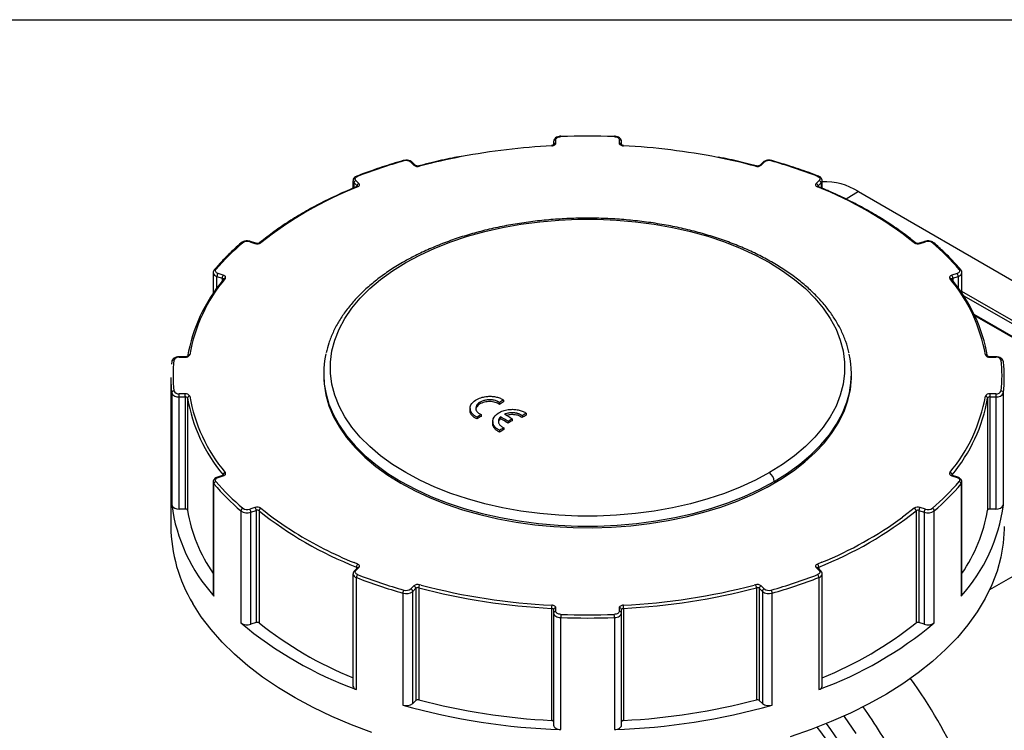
# Model space of a CAD drawing. Header units: inches. Extents: x 0 to 33.6, y 0 to 25.5.
# Tile 5 of 6: x 24.4 to 29.5, y 21.8 to 25.5. Entities that reach past the tile are written whole.
import ezdxf

# ---------------------------------------------------------------- set-up
doc = ezdxf.new("R2010")
doc.units = ezdxf.units.IN
doc.header["$LTSCALE"] = 3
doc.header["$MEASUREMENT"] = 0
doc.linetypes.add('SLD-Solid', pattern=[0])
doc.layers.add('SLD-DEFPOINTS', color=7, linetype='Continuous')

# ---------------------------------------------------------------- blocks, each defined once
blk = doc.blocks.new('Block2')
at = {"color": 7, "linetype": 'SLD-Solid', "lineweight": 18}
blk.add_line((33.0003, 25.5003), (0.0003, 25.5003), dxfattribs=at)

msp = doc.modelspace()

# ---------------------------------------------------------------- linework, layer by layer
at = {"color": 7, "linetype": 'SLD-Solid'}
msp.add_line((0.0003, 25.5003), (33.0003, 25.5003), dxfattribs=at)
for p, q in [((27.1493, 24.8643), (27.1493, 24.8475)), ((27.1611, 24.8557), (27.1611, 24.8739)), ((27.4918, 24.8739), (27.4918, 24.8557)), ((27.5037, 24.8477), (27.5037, 24.8643)), ((26.4035, 24.7567), (26.4193, 24.7409)), ((26.4277, 24.7396), (26.4119, 24.7554)), ((26.4275, 24.7398), (26.4277, 24.7396)), ((28.2411, 24.7554), (28.2253, 24.7396)), ((28.2255, 24.7397), (28.2253, 24.7396)), ((28.2337, 24.7409), (28.2495, 24.7567)), ((26.1016, 24.6596), (26.1016, 24.6204)), ((26.1069, 24.6482), (26.1227, 24.6324)), ((26.1069, 24.6226), (26.1069, 24.6482)), ((26.1329, 24.6455), (26.1171, 24.6612)), ((26.1227, 24.6324), (26.1227, 24.6291)), ((28.5359, 24.6612), (28.5201, 24.6455)), ((28.5303, 24.6324), (28.5461, 24.6482)), ((28.5303, 24.6324), (28.5303, 24.6293)), ((28.5314, 24.6288), (28.5315, 24.6287)), ((28.5461, 24.6482), (28.5461, 24.6226)), ((28.5514, 24.6204), (28.5514, 24.6596)), ((28.5514, 24.659), (28.5514, 24.6596)), ((28.7407, 24.6031), (28.6777, 24.5635)), ((28.7407, 24.6031), (30.9233, 23.3431)), ((25.5625, 24.3411), (25.5898, 24.332)), ((25.5936, 24.3335), (25.5662, 24.3426)), ((29.0868, 24.3426), (29.0594, 24.3335)), ((29.0631, 24.332), (29.0905, 24.3411)), ((25.3715, 24.1799), (25.3715, 24.0719)), ((25.4245, 24.1666), (25.3971, 24.1757)), ((29.2558, 24.1757), (29.2285, 24.1666)), ((29.2814, 24.0719), (29.2814, 24.1799)), ((25.3912, 24.1602), (25.4186, 24.1511)), ((25.3912, 24.1001), (25.3912, 24.1602)), ((25.4186, 24.1511), (25.4186, 24.1363)), ((25.4249, 24.1467), (25.4249, 24.1468)), ((29.2281, 24.1468), (29.2281, 24.1468)), ((29.2344, 24.1511), (29.2618, 24.1602)), ((29.2344, 24.1511), (29.2344, 24.1363)), ((29.2618, 24.1602), (29.2618, 24.1001)), ((30.749, 23.2337), (29.2814, 24.0809)), ((29.2887, 24.061), (30.7423, 23.2218)), ((30.7423, 23.1548), (29.3456, 23.9611)), ((29.3478, 23.9565), (30.7444, 23.1503)), ((25.1549, 23.7152), (25.1537, 23.7017)), ((25.2257, 23.7405), (25.1941, 23.7405)), ((25.1941, 23.7405), (25.1941, 23.7384)), ((25.1941, 23.7384), (25.2257, 23.7384)), ((25.2257, 23.7405), (25.2257, 23.7384)), ((29.4589, 23.7405), (29.4273, 23.7405)), ((29.4273, 23.7384), (29.4273, 23.7405)), ((29.4273, 23.7384), (29.4589, 23.7384)), ((29.4589, 23.7384), (29.4589, 23.7405)), ((25.9485, 23.6521), (25.9485, 23.6429)), ((28.7044, 23.6429), (28.7044, 23.6521)), ((25.1503, 23.6333), (25.1503, 22.8553)), ((25.1548, 23.5523), (25.1548, 22.9672)), ((29.4981, 22.9672), (29.4981, 23.5523)), ((25.2257, 23.5475), (25.1941, 23.5475)), ((25.1941, 23.531), (25.1941, 23.5475)), ((25.1941, 23.531), (25.2257, 23.531)), ((25.1941, 22.9459), (25.1941, 23.531)), ((25.2257, 23.531), (25.2257, 23.5475)), ((25.2257, 23.531), (25.2257, 22.9459)), ((25.2375, 23.5248), (25.2375, 22.9397)), ((26.8667, 23.5016), (26.8667, 23.4919)), ((26.8877, 23.515), (26.8877, 23.5053)), ((29.4155, 23.5248), (29.4155, 22.9397)), ((29.4589, 23.5475), (29.4273, 23.5475)), ((29.4273, 23.5475), (29.4273, 23.531)), ((29.4273, 23.531), (29.4589, 23.531)), ((29.4273, 23.531), (29.4273, 22.9459)), ((29.4589, 23.5475), (29.4589, 23.531)), ((29.4589, 23.531), (29.4589, 22.9459)), ((26.713, 23.4708), (26.713, 23.459)), ((27.006, 23.446), (27.006, 23.4364)), ((26.7492, 23.4257), (26.7492, 23.416)), ((26.7702, 23.4394), (26.7702, 23.4297)), ((26.8314, 23.4028), (26.8314, 23.3907)), ((26.8718, 23.427), (26.8718, 23.4173)), ((26.9124, 23.4032), (26.9124, 23.3935)), ((26.9333, 23.4167), (26.9333, 23.407)), ((26.985, 23.4327), (26.985, 23.423)), ((26.8675, 23.3568), (26.8675, 23.3471)), ((26.8885, 23.3705), (26.8885, 23.3608)), ((25.3715, 23.0867), (25.3715, 22.5016)), ((25.4208, 23.1208), (25.3934, 23.1116)), ((25.3971, 23.1101), (25.4245, 23.1192)), ((25.4234, 23.1242), (25.4234, 23.122)), ((29.2285, 23.1192), (29.2558, 23.1101)), ((29.2296, 23.1242), (29.2296, 23.1219)), ((29.2596, 23.1116), (29.2322, 23.1208)), ((29.2814, 22.5016), (29.2814, 23.0867)), ((25.3756, 22.4915), (25.3756, 23.0766)), ((29.2774, 23.0766), (29.2774, 22.4915)), ((25.2257, 22.9459), (25.1941, 22.9459)), ((25.516, 22.9363), (25.516, 22.3512)), ((25.5898, 22.9539), (25.5625, 22.9447)), ((25.5684, 22.9292), (25.5958, 22.9383)), ((25.5958, 22.9383), (25.5958, 22.3532)), ((25.6113, 22.9363), (25.6113, 22.3513)), ((29.0417, 22.9363), (29.0417, 22.3513)), ((29.0572, 22.9383), (29.0846, 22.9292)), ((29.0572, 22.9383), (29.0572, 22.3532)), ((29.0905, 22.9447), (29.0631, 22.9539)), ((29.137, 22.3512), (29.137, 22.9363)), ((29.4589, 22.9459), (29.4273, 22.9459)), ((25.5684, 22.3441), (25.5684, 22.9292)), ((29.0846, 22.9292), (29.0846, 22.3441)), ((29.9085, 22.8027), (29.4256, 22.5238)), ((26.126, 22.6583), (26.1072, 22.6661)), ((26.1246, 22.6391), (26.1088, 22.6233)), ((26.1171, 22.6246), (26.1329, 22.6404)), ((26.1192, 22.6431), (26.1192, 22.6338)), ((26.1247, 22.6392), (26.1246, 22.6391)), ((28.5201, 22.6404), (28.5359, 22.6246)), ((28.5497, 22.6677), (28.5269, 22.6583)), ((28.5442, 22.6233), (28.5284, 22.6391)), ((28.5284, 22.6391), (28.5284, 22.639)), ((28.5337, 22.6431), (28.5337, 22.6338)), ((26.1016, 22.6075), (26.1016, 22.607)), ((26.1016, 22.607), (26.1016, 22.0219)), ((26.1191, 22.003), (26.1191, 22.5881)), ((28.5338, 22.5881), (28.5338, 22.003)), ((28.5514, 22.0219), (28.5514, 22.607)), ((26.4193, 22.5449), (26.4035, 22.5291)), ((26.4137, 22.5161), (26.4295, 22.5319)), ((26.4295, 22.5319), (26.4295, 21.9468)), ((26.4447, 22.5346), (26.4447, 21.9496)), ((26.4583, 22.5482), (26.4497, 22.5505)), ((28.2033, 22.5505), (28.196, 22.5485)), ((28.2083, 22.5346), (28.2083, 21.9496)), ((28.2234, 22.5319), (28.2392, 22.5161)), ((28.2234, 22.5319), (28.2234, 21.9468)), ((28.2495, 22.5291), (28.2337, 22.5449)), ((26.3622, 22.507), (26.3622, 21.922)), ((26.4137, 21.931), (26.4137, 22.5161)), ((28.2392, 22.5161), (28.2392, 21.931)), ((28.2908, 21.922), (28.2908, 22.507)), ((27.1386, 22.4273), (27.1386, 21.8422)), ((27.1493, 22.4205), (27.1493, 22.4023)), ((27.1611, 22.4119), (27.1611, 22.4302)), ((27.4918, 22.4302), (27.4918, 22.4119)), ((27.5037, 22.4023), (27.5037, 22.4205)), ((27.5144, 22.4273), (27.5144, 21.8422)), ((27.1493, 22.4023), (27.1493, 21.8172)), ((27.1862, 21.7945), (27.1862, 22.3796)), ((27.4668, 22.3796), (27.4668, 21.7945)), ((27.5037, 21.8172), (27.5037, 22.4023)), ((25.5958, 22.3532), (25.5684, 22.3441)), ((29.0846, 22.3441), (29.0572, 22.3532)), ((26.4295, 21.9468), (26.4137, 21.931)), ((28.2392, 21.931), (28.2234, 21.9468))]:
    msp.add_line(p, q)
at = {"flags": 128}
for points in [[(27.1611, 24.8739), (27.1616, 24.8769), (27.1631, 24.8797), (27.1654, 24.8824), (27.1686, 24.8848), (27.1725, 24.8868), (27.1769, 24.8883), (27.1818, 24.8893), (27.1869, 24.8898)], [(27.4661, 24.8898), (27.4712, 24.8893), (27.4761, 24.8883), (27.4805, 24.8868), (27.4844, 24.8848), (27.4876, 24.8824), (27.4899, 24.8797), (27.4914, 24.8769), (27.4918, 24.8739)], [(27.1396, 24.8421), (27.1394, 24.8432), (27.1392, 24.8439), (27.139, 24.8442), (27.139, 24.8442)], [(27.1396, 24.8421), (27.1439, 24.8425), (27.148, 24.8434), (27.1517, 24.8448), (27.155, 24.8465), (27.1576, 24.8485), (27.1595, 24.8507), (27.1607, 24.8531), (27.1611, 24.8557)], [(27.4918, 24.8557), (27.4922, 24.8531), (27.4934, 24.8507), (27.4954, 24.8485), (27.498, 24.8465), (27.5013, 24.8448), (27.505, 24.8434), (27.5091, 24.8425), (27.5134, 24.8421)], [(27.5134, 24.8421), (27.5136, 24.8432), (27.5138, 24.8439), (27.5139, 24.8442), (27.514, 24.8442)], [(26.4497, 24.7354), (26.4487, 24.7364), (26.4478, 24.737), (26.4469, 24.7372), (26.4466, 24.7371)], [(28.2033, 24.7354), (28.2043, 24.7364), (28.2052, 24.737), (28.206, 24.7372), (28.2063, 24.7371)], [(26.1171, 24.6612), (26.115, 24.664), (26.1137, 24.6669), (26.1134, 24.6699), (26.1141, 24.6728), (26.1158, 24.6757), (26.1183, 24.6783), (26.1217, 24.6806), (26.1257, 24.6824)], [(28.5273, 24.6824), (28.5313, 24.6806), (28.5347, 24.6783), (28.5372, 24.6757), (28.5388, 24.6728), (28.5395, 24.6699), (28.5393, 24.6669), (28.538, 24.664), (28.5359, 24.6612)], [(26.126, 24.6275), (26.1294, 24.6291), (26.1321, 24.6311), (26.1342, 24.6333), (26.1355, 24.6357), (26.1361, 24.6382), (26.1358, 24.6407), (26.1347, 24.6432), (26.1329, 24.6455)], [(28.5201, 24.6455), (28.5183, 24.6432), (28.5172, 24.6407), (28.5169, 24.6382), (28.5175, 24.6357), (28.5188, 24.6333), (28.5209, 24.6311), (28.5236, 24.6291), (28.5269, 24.6275)], [(26.3768, 23.1358), (26.3085, 23.1783), (26.2459, 23.2237), (26.1893, 23.2716), (26.1391, 23.3218), (26.0955, 23.374), (26.0588, 23.428), (26.0292, 23.4834), (26.0068, 23.5399), (25.9919, 23.5973), (25.9844, 23.6551), (25.9844, 23.7131), (25.9919, 23.7709), (26.0068, 23.8282), (26.0292, 23.8848), (26.0588, 23.9402), (26.0955, 23.9941), (26.1391, 24.0464), (26.1893, 24.0966), (26.2459, 24.1445), (26.3085, 24.1898), (26.3768, 24.2323), (26.4504, 24.2718), (26.529, 24.3079), (26.6119, 24.3406), (26.6989, 24.3696), (26.7894, 24.3947), (26.8829, 24.4159), (26.9789, 24.433), (27.0768, 24.4459), (27.1761, 24.4545), (27.2763, 24.4589), (27.3767, 24.4589), (27.4769, 24.4545), (27.5762, 24.4459), (27.6741, 24.433), (27.7701, 24.4159), (27.8636, 24.3947), (27.9541, 24.3696), (28.041, 24.3406), (28.124, 24.3079), (28.2026, 24.2718), (28.2762, 24.2323), (28.3445, 24.1898), (28.4071, 24.1445), (28.4637, 24.0966), (28.5139, 24.0464), (28.5575, 23.9941), (28.5942, 23.9402), (28.6238, 23.8848), (28.6461, 23.8282), (28.6611, 23.7709), (28.6686, 23.7131), (28.6686, 23.6551), (28.6611, 23.5973), (28.6461, 23.5399), (28.6238, 23.4834), (28.5942, 23.428), (28.5575, 23.374), (28.5139, 23.3218), (28.4637, 23.2716), (28.4071, 23.2237), (28.3445, 23.1783), (28.2762, 23.1358)], [(25.3971, 24.1757), (25.3929, 24.1775), (25.3893, 24.1796), (25.3865, 24.1821), (25.3845, 24.1849), (25.3835, 24.1878), (25.3834, 24.1908), (25.3844, 24.1938), (25.3862, 24.1966)], [(25.4341, 24.1491), (25.4356, 24.1514), (25.4363, 24.1539), (25.4361, 24.1565), (25.4352, 24.1589), (25.4335, 24.1612), (25.4311, 24.1633), (25.4281, 24.1652), (25.4245, 24.1666)], [(29.2285, 24.1666), (29.2249, 24.1652), (29.2219, 24.1633), (29.2195, 24.1612), (29.2178, 24.1589), (29.2169, 24.1565), (29.2167, 24.1539), (29.2174, 24.1514), (29.2189, 24.1491)], [(29.2668, 24.1966), (29.2686, 24.1938), (29.2695, 24.1908), (29.2695, 24.1878), (29.2684, 24.1849), (29.2665, 24.1821), (29.2637, 24.1796), (29.2601, 24.1775), (29.2558, 24.1757)], [(25.9485, 23.6429), (25.9506, 23.5993), (25.9598, 23.5415), (25.9763, 23.4842), (25.9999, 23.4277), (26.0307, 23.3724), (26.0684, 23.3185), (26.1127, 23.2663), (26.1636, 23.2162), (26.2206, 23.1683), (26.2836, 23.123), (26.3521, 23.0804), (26.4259, 23.0409), (26.5044, 23.0045), (26.5873, 22.9716), (26.6742, 22.9422), (26.7645, 22.9166), (26.8578, 22.8949), (26.9537, 22.8771), (27.0515, 22.8634), (27.1508, 22.8539), (27.251, 22.8486), (27.3517, 22.8476), (27.4522, 22.8507), (27.552, 22.8582), (27.6506, 22.8698), (27.7475, 22.8855), (27.8422, 22.9052), (27.9341, 22.9289), (28.0227, 22.9564), (28.1077, 22.9876), (28.1884, 23.0223), (28.2646, 23.0603), (28.3358, 23.1013), (28.4016, 23.1453), (28.4616, 23.1919), (28.5156, 23.241), (28.5633, 23.2922), (28.6043, 23.3452), (28.6385, 23.3999), (28.6658, 23.4558), (28.6859, 23.5127), (28.6987, 23.5704), (28.7042, 23.6284), (28.7044, 23.6429)], [(28.3009, 23.0897), (28.3709, 23.1333), (28.4352, 23.1798), (28.4932, 23.2289), (28.5448, 23.2804), (28.5895, 23.334), (28.6271, 23.3894), (28.6575, 23.4463), (28.6804, 23.5043), (28.6936, 23.5528)], [(25.961, 23.5453), (25.9763, 23.4934), (25.9999, 23.4369), (26.0307, 23.3816), (26.0684, 23.3277), (26.1127, 23.2756), (26.1636, 23.2254), (26.2206, 23.1776), (26.2836, 23.1322), (26.3521, 23.0897)], [(25.3862, 23.0893), (25.3844, 23.092), (25.3834, 23.095), (25.3835, 23.098), (25.3845, 23.1009), (25.3865, 23.1037), (25.3893, 23.1062), (25.3929, 23.1084), (25.3971, 23.1101)], [(25.4245, 23.1192), (25.4281, 23.1207), (25.4311, 23.1225), (25.4335, 23.1246), (25.4352, 23.1269), (25.4361, 23.1294), (25.4363, 23.1319), (25.4356, 23.1344), (25.4341, 23.1367)], [(26.3521, 23.0897), (26.4277, 23.0492), (26.5082, 23.0121), (26.5934, 22.9786), (26.6826, 22.9489), (26.7755, 22.923), (26.8714, 22.9013), (26.9699, 22.8838), (27.0703, 22.8705), (27.1722, 22.8617), (27.275, 22.8572), (27.378, 22.8572), (27.4808, 22.8617), (27.5827, 22.8705), (27.6831, 22.8838), (27.7816, 22.9013), (27.8775, 22.923), (27.9704, 22.9489), (28.0596, 22.9786), (28.1447, 23.0121), (28.2253, 23.0492), (28.3009, 23.0897)], [(28.2762, 23.1358), (28.2026, 23.0964), (28.124, 23.0603), (28.041, 23.0276), (27.9541, 22.9986), (27.8636, 22.9734), (27.7701, 22.9523), (27.6741, 22.9352), (27.5762, 22.9223), (27.4769, 22.9136), (27.3767, 22.9093), (27.2763, 22.9093), (27.1761, 22.9136), (27.0768, 22.9223), (26.9789, 22.9352), (26.8829, 22.9523), (26.7894, 22.9734), (26.6989, 22.9986), (26.6119, 23.0276), (26.529, 23.0603), (26.4504, 23.0964), (26.3768, 23.1358)], [(29.2189, 23.1367), (29.2174, 23.1344), (29.2167, 23.1319), (29.2169, 23.1294), (29.2178, 23.1269), (29.2195, 23.1246), (29.2219, 23.1225), (29.2249, 23.1207), (29.2285, 23.1192)], [(29.2287, 23.1225), (29.2289, 23.123), (29.2296, 23.1242)], [(29.2558, 23.1101), (29.2601, 23.1084), (29.2637, 23.1062), (29.2665, 23.1037), (29.2684, 23.1009), (29.2695, 23.098), (29.2695, 23.095), (29.2686, 23.092), (29.2668, 23.0893)], [(29.032, 22.9499), (28.9788, 22.9082), (28.9719, 22.903)], [(29.5027, 22.8553), (29.5025, 22.8402), (29.4973, 22.7669), (29.4846, 22.6939), (29.4646, 22.6214), (29.4373, 22.5498), (29.4029, 22.4792), (29.3613, 22.4099), (29.3128, 22.3421), (29.2575, 22.276), (29.1957, 22.2119), (29.1274, 22.1501), (29.053, 22.0906), (28.9728, 22.0337), (28.8869, 21.9796), (28.7957, 21.9286), (28.6995, 21.8806), (28.5986, 21.836), (28.4934, 21.7949), (28.3842, 21.7574)], [(26.1257, 22.6034), (26.1217, 22.6053), (26.1183, 22.6076), (26.1158, 22.6102), (26.1141, 22.613), (26.1134, 22.616), (26.1137, 22.6189), (26.115, 22.6219), (26.1171, 22.6246)], [(26.1329, 22.6404), (26.1347, 22.6427), (26.1358, 22.6451), (26.1361, 22.6476), (26.1355, 22.6501), (26.1342, 22.6525), (26.1321, 22.6547), (26.1294, 22.6567), (26.126, 22.6583)], [(28.5269, 22.6583), (28.5236, 22.6567), (28.5209, 22.6547), (28.5188, 22.6525), (28.5175, 22.6501), (28.5169, 22.6476), (28.5172, 22.6451), (28.5183, 22.6427), (28.5201, 22.6404)], [(28.5359, 22.6246), (28.538, 22.6219), (28.5393, 22.6189), (28.5395, 22.616), (28.5388, 22.613), (28.5372, 22.6102), (28.5347, 22.6076), (28.5313, 22.6053), (28.5273, 22.6034)], [(26.2008, 21.7801), (26.094, 21.8199), (25.9914, 21.8632), (25.8934, 21.9099), (25.8003, 21.9598), (25.7123, 22.0127), (25.6299, 22.0686), (25.5532, 22.1271), (25.4826, 22.1881), (25.4183, 22.2513), (25.3605, 22.3166), (25.3094, 22.3838), (25.2652, 22.4526)], [(27.1386, 22.4273), (27.1407, 22.4271), (27.1428, 22.4266), (27.1446, 22.426), (27.1462, 22.4251), (27.1476, 22.4241), (27.1485, 22.423), (27.1491, 22.4218), (27.1493, 22.4205)], [(27.1611, 22.4302), (27.1607, 22.4327), (27.1595, 22.4351), (27.1576, 22.4374), (27.155, 22.4394), (27.1517, 22.4411), (27.148, 22.4424), (27.1439, 22.4433), (27.1396, 22.4437)], [(27.5134, 22.4437), (27.5091, 22.4433), (27.505, 22.4424), (27.5013, 22.4411), (27.498, 22.4394), (27.4954, 22.4374), (27.4934, 22.4351), (27.4922, 22.4327), (27.4918, 22.4302)], [(27.5037, 22.4205), (27.5039, 22.4218), (27.5045, 22.423), (27.5054, 22.4241), (27.5067, 22.4251), (27.5084, 22.426), (27.5102, 22.4266), (27.5123, 22.4271), (27.5144, 22.4273)], [(27.1493, 22.4023), (27.15, 22.398), (27.1521, 22.3939), (27.1554, 22.3901), (27.16, 22.3867), (27.1655, 22.3839), (27.1719, 22.3817), (27.1788, 22.3803), (27.1862, 22.3796)], [(27.1869, 22.396), (27.1818, 22.3965), (27.1769, 22.3975), (27.1725, 22.3991), (27.1686, 22.401), (27.1654, 22.4034), (27.1631, 22.4061), (27.1616, 22.4089), (27.1611, 22.4119)], [(27.4918, 22.4119), (27.4914, 22.4089), (27.4899, 22.4061), (27.4876, 22.4034), (27.4844, 22.401), (27.4805, 22.3991), (27.4761, 22.3975), (27.4712, 22.3965), (27.4661, 22.396)], [(27.4668, 22.3796), (27.4741, 22.3803), (27.4811, 22.3817), (27.4875, 22.3839), (27.493, 22.3867), (27.4975, 22.3901), (27.5009, 22.3939), (27.503, 22.398), (27.5037, 22.4023)], [(28.6653, 21.8649), (28.6666, 21.8632), (28.7273, 21.7747)], [(27.1493, 21.8354), (27.1491, 21.8367), (27.1485, 21.8379), (27.1476, 21.839), (27.1462, 21.84), (27.1446, 21.8409), (27.1428, 21.8415), (27.1407, 21.842), (27.1386, 21.8422)], [(27.1493, 21.8172), (27.15, 21.8129), (27.1521, 21.8088), (27.1554, 21.805), (27.16, 21.8017), (27.1655, 21.7988), (27.1719, 21.7966), (27.1788, 21.7952), (27.1862, 21.7945)], [(27.4668, 21.7945), (27.4741, 21.7952), (27.4811, 21.7966), (27.4875, 21.7988), (27.493, 21.8017), (27.4975, 21.805), (27.5009, 21.8088), (27.503, 21.8129), (27.5037, 21.8172)], [(27.5144, 21.8422), (27.5123, 21.842), (27.5102, 21.8415), (27.5084, 21.8409), (27.5067, 21.84), (27.5054, 21.839), (27.5045, 21.8379), (27.5039, 21.8367), (27.5037, 21.8354)], [(28.7557, 20.2789), (28.7818, 20.3051), (28.8172, 20.3492), (28.8479, 20.3991), (28.8738, 20.4544), (28.8948, 20.5148), (28.9106, 20.5798), (28.9212, 20.6491), (28.9266, 20.7222), (28.9266, 20.7986), (28.9212, 20.8778), (28.9106, 20.9593), (28.8948, 21.0426), (28.8738, 21.1272), (28.8479, 21.2124), (28.8172, 21.2978), (28.7818, 21.3828), (28.7421, 21.4668), (28.6982, 21.5493), (28.6505, 21.6297), (28.5993, 21.7076), (28.5448, 21.7825), (28.5257, 21.807)], [(28.6546, 21.7109), (28.5973, 21.7944), (28.5742, 21.826)]]:
    msp.add_lwpolyline(points, dxfattribs=at)
for centre, radius, start, end in [((27.1831, 24.8901), 0.00385, 354.9157, 28.1416), ((27.3265, 21.1462), 3.7462, 87.8648, 92.1352), ((27.4699, 24.8901), 0.00385, 151.8593, 185.0837), ((27.3146, 21.3998), 3.4467, 92.909, 100.8083), ((27.1602, 24.863), 0.0109, 84.8174, 173.6487), ((27.1602, 24.8448), 0.0109, 84.8174, 173.6487), ((27.4928, 24.863), 0.0109, 6.3513, 95.1826), ((27.4927, 24.8445), 0.0112, 16.3415, 94.4402), ((27.339, 21.4058), 3.4407, 78.8169, 87.095), ((27.2586, 21.7037), 3.1377, 100.8461, 104.9403), ((27.1468, 22.0217), 2.8499, 105.8707, 110.9954), ((26.3645, 24.7614), 0.00336, 29.0928, 95.2117), ((26.3795, 24.7256), 0.0393, 52.3429, 107.8236), ((26.4067, 24.7494), 0.00794, 49.0422, 113.368), ((26.4225, 24.7336), 0.00799, 50.9516, 113.2364), ((26.4399, 24.7675), 0.0336, 232.2701, 287.0118), ((27.3963, 21.7117), 3.1295, 75.0567, 78.7603), ((28.2131, 24.7675), 0.0336, 252.9882, 307.7299), ((28.2305, 24.7336), 0.00798, 66.7407, 129.3776), ((28.2463, 24.7494), 0.00794, 66.632, 130.9578), ((28.2735, 24.7256), 0.0393, 72.1764, 127.6571), ((28.2885, 24.7614), 0.00336, 84.7886, 150.9072), ((27.5062, 22.0217), 2.8499, 69.0046, 74.1293), ((26.1224, 24.6796), 0.00429, 40.6617, 103.3913), ((28.5305, 24.6796), 0.00429, 76.6071, 139.3385), ((26.1177, 24.6601), 0.0161, 182.0028, 227.8306), ((26.1218, 24.647), 0.015, 108.3694, 175.4659), ((26.1227, 24.6244), 0.00449, 42.6536, 104.8366), ((26.1376, 24.6312), 0.015, 108.3694, 175.4659), ((26.1194, 24.6288), 0.00484, 2.2324, 47.7803), ((28.5153, 24.6312), 0.015, 4.5341, 71.6306), ((28.5302, 24.6244), 0.00449, 75.1587, 137.347), ((28.5335, 24.6288), 0.00482, 132.1907, 178.3956), ((28.5311, 24.647), 0.015, 4.5341, 71.6306), ((28.5352, 24.6602), 0.0162, 312.2747, 355.8026), ((28.5673, 24.3313), 0.3224, 57.4645, 92.8324), ((26.8421, 22.8038), 1.9592, 111.4379, 128.5567), ((27.8109, 22.8038), 1.9592, 51.4433, 68.5621), ((26.3906, 23.3316), 1.3255, 130.7271, 139.2667), ((25.5225, 24.3293), 0.00754, 64.3029, 126.2305), ((25.549, 24.3027), 0.0406, 70.5724, 124.7915), ((25.5656, 24.3389), 0.0038, 80.5072, 144.8237), ((25.6014, 24.3651), 0.0352, 250.7415, 303.7613), ((25.593, 24.3297), 0.00382, 80.9644, 144.7496), ((25.6177, 24.3293), 0.00737, 63.1775, 123.381), ((29.0353, 24.3296), 0.00718, 54.5876, 117.636), ((29.0515, 24.3651), 0.0352, 236.2387, 289.2585), ((29.06, 24.3298), 0.00381, 35.2016, 99.3364), ((29.0874, 24.3389), 0.0038, 35.1821, 99.4573), ((29.104, 24.3027), 0.0406, 55.2085, 109.4276), ((29.1305, 24.3295), 0.00739, 53.0787, 116.3956), ((28.2624, 23.3316), 1.3255, 40.7333, 49.2729), ((25.3952, 24.1839), 0.024, 189.4044, 260.3697), ((25.3832, 24.1888), 0.00836, 69.039, 135.7063), ((25.4157, 24.1598), 0.0245, 139.3605, 179.0461), ((25.4431, 24.1507), 0.0245, 139.3605, 179.0461), ((29.2099, 24.1507), 0.0245, 0.9539, 40.6395), ((29.2373, 24.1598), 0.0245, 0.9539, 40.6395), ((29.2577, 24.1839), 0.0241, 279.6735, 350.2746), ((29.2698, 24.1888), 0.00836, 44.3394, 110.958), ((26.0776, 23.5952), 0.8528, 140.0963, 170.1068), ((26.0846, 23.6051), 0.848, 140.0963, 170.1068), ((25.4169, 24.1433), 0.00796, 20.5406, 78.0229), ((25.4305, 24.1424), 0.00711, 142.4543, 181.2114), ((25.4312, 24.141), 0.00855, 70.0816, 137.7918), ((29.2218, 24.141), 0.00856, 42.4768, 109.9012), ((28.5683, 23.6051), 0.848, 9.8932, 39.9037), ((29.2225, 24.1424), 0.00711, 358.7824, 37.8368), ((29.2362, 24.1431), 0.00821, 102.9341, 158.5024), ((28.5754, 23.5952), 0.8528, 9.8932, 39.9037), ((26.4139, 23.6521), 0.4653, 167.1447, 193.2718), ((28.2395, 23.6522), 0.4649, 347.6552, 12.7611), ((25.1652, 23.7132), 0.0104, 82.1435, 173.8319), ((25.8852, 23.6429), 0.7231, 173.6019, 186.3981), ((25.1899, 23.7133), 0.0254, 80.5031, 156.3402), ((25.2292, 23.7603), 0.0222, 261.0159, 334.6243), ((25.2478, 23.7403), 0.0105, 81.8526, 163.1475), ((29.4052, 23.7403), 0.0106, 17.5598, 98.0962), ((29.4238, 23.7603), 0.0222, 205.3757, 278.9841), ((29.4631, 23.7133), 0.0254, 23.6598, 99.4969), ((29.4878, 23.7132), 0.0104, 6.1681, 97.8565), ((28.7678, 23.6429), 0.7231, 353.6019, 6.3981), ((28.7757, 23.6333), 0.727, 353.6019, 6.3981), ((25.8783, 23.6333), 0.7279, 180.0053, 186.395), ((25.1661, 23.551), 0.0114, 87.5152, 173.582), ((25.1881, 23.5668), 0.0363, 203.6598, 279.4969), ((25.1899, 23.5725), 0.0254, 203.6598, 279.4969), ((29.4631, 23.5725), 0.0254, 260.5031, 336.3402), ((29.4649, 23.5668), 0.0363, 260.5031, 336.3402), ((29.4868, 23.551), 0.0114, 6.418, 92.4848), ((25.2292, 23.5255), 0.0222, 25.3757, 98.9841), ((25.2275, 23.52), 0.0111, 25.3757, 98.9841), ((25.249, 23.5235), 0.0115, 88.5768, 173.5849), ((26.0776, 23.6713), 0.8528, 189.8932, 219.9037), ((26.0846, 23.6807), 0.848, 189.8932, 219.9037), ((33.3272, 13.3754), 12.0116, 122.41921, 122.53812), ((33.3217, 13.3754), 12.0005, 122.42158, 122.5406), ((28.5683, 23.6807), 0.848, 320.0963, 350.1068), ((28.5754, 23.6713), 0.8528, 320.0963, 350.1068), ((29.4238, 23.5255), 0.0222, 81.0159, 154.6243), ((29.404, 23.5235), 0.0115, 6.4151, 91.4232), ((29.4255, 23.52), 0.0111, 81.0159, 154.6243), ((33.4452, 13.3071), 12.0109, 122.41936, 122.53828), ((33.4575, 13.1733), 12.252, 123.08003, 123.19748), ((33.452, 13.1733), 12.2409, 123.08302, 123.20058), ((21.203, 13.7073), 11.252, 59.50837, 59.74815), ((21.2085, 13.7073), 11.2409, 59.50788, 59.74789), ((21.223, 13.7194), 11.2536, 59.50844, 59.74819), ((33.4961, 13.214), 12.1312, 122.75119, 122.86852), ((33.4906, 13.214), 12.1201, 122.75388, 122.87132), ((33.4396, 13.3071), 11.9998, 122.42173, 122.54076), ((33.5755, 13.105), 12.2513, 123.08022, 123.19768), ((33.5699, 13.105), 12.2402, 123.08322, 123.20078), ((25.3868, 23.087), 0.0152, 181.0868, 222.9214), ((25.39, 23.0753), 0.0144, 105.1796, 175.03), ((26.3906, 23.9542), 1.3255, 220.7333, 229.2729), ((25.394, 23.1079), 0.0038, 35.1735, 99.5106), ((25.4214, 23.117), 0.0038, 35.1828, 99.4527), ((25.4375, 23.123), 0.0142, 103.9636, 174.8696), ((25.42, 23.1213), 0.0045, 1.3428, 40.8545), ((28.2396, 23.0866), 0.0613, 2.8426, 53.3848), ((28.2624, 23.9542), 1.3255, 310.7271, 319.2667), ((29.2154, 23.123), 0.0142, 5.1304, 76.0364), ((29.2316, 23.117), 0.0038, 80.5473, 144.8172), ((29.259, 23.1079), 0.0038, 80.4928, 144.826), ((29.263, 23.0753), 0.0144, 4.97, 74.8204), ((29.2662, 23.087), 0.0153, 317.0942, 358.5206), ((26.3855, 23.9462), 1.3327, 220.7333, 229.2729), ((28.2675, 23.9462), 1.3327, 310.7271, 319.2667), ((26.0344, 23.0864), 0.8876, 187.7172, 222.0797), ((25.1881, 22.9818), 0.0363, 203.6598, 279.4969), ((25.2275, 22.9349), 0.0111, 25.3757, 98.9841), ((26.0406, 23.0735), 0.8142, 189.456, 214.7379), ((25.5316, 22.9352), 0.0156, 111.6746, 175.9286), ((25.5491, 22.984), 0.0581, 235.2085, 289.4276), ((25.549, 22.9831), 0.0406, 235.2085, 289.4276), ((25.5439, 22.9288), 0.0245, 0.9539, 40.6395), ((25.6014, 22.9207), 0.0352, 56.2387, 109.2585), ((25.5713, 22.9379), 0.0245, 0.9539, 40.6395), ((25.6016, 22.9217), 0.0176, 56.2387, 109.2585), ((25.6272, 22.9353), 0.0159, 112.9982, 176.1141), ((26.8394, 24.4771), 1.9703, 231.4433, 248.5621), ((26.6851, 24.2556), 1.6844, 230.8218, 238.2174), ((27.8136, 24.4771), 1.9703, 291.4379, 308.5567), ((29.0515, 22.9207), 0.0352, 70.7415, 123.7613), ((29.0258, 22.9353), 0.0159, 3.8859, 67.0018), ((29.0514, 22.9217), 0.0176, 70.7415, 123.7613), ((29.0817, 22.9379), 0.0245, 139.3605, 179.0461), ((29.1091, 22.9288), 0.0245, 139.3605, 179.0461), ((29.1039, 22.984), 0.0581, 250.5724, 304.7915), ((29.104, 22.9831), 0.0406, 250.5724, 304.7915), ((29.1214, 22.9352), 0.0156, 4.0714, 68.3254), ((28.6186, 23.0864), 0.8876, 317.9203, 352.2828), ((28.5991, 23.0788), 0.8282, 325.4785, 350.3276), ((29.4255, 22.9349), 0.0111, 81.0159, 154.6243), ((29.4649, 22.9818), 0.0363, 260.5031, 336.3402), ((27.7755, 24.553), 2.0381, 292.3259, 305.9448), ((25.9436, 22.8638), 0.7933, 180.6132, 211.2206), ((26.9231, 24.6484), 2.1437, 238.3377, 247.6267), ((26.114, 22.6171), 0.00808, 67.2776, 130.3484), ((26.1409, 22.6426), 0.0217, 133.3106, 178.5521), ((26.1172, 22.636), 0.00736, 20.5594, 74.0155), ((26.1298, 22.6329), 0.00808, 67.28, 130.3099), ((28.5232, 22.6331), 0.00794, 49.0422, 113.368), ((28.5121, 22.6426), 0.0217, 1.4479, 46.6894), ((28.5359, 22.6359), 0.00759, 106.8793, 158.5458), ((28.539, 22.6173), 0.00794, 49.0442, 113.3678), ((26.124, 22.6101), 0.0226, 188.0712, 257.5851), ((26.1415, 22.5876), 0.0224, 134.976, 178.6999), ((27.1458, 25.2633), 2.8655, 249.0046, 254.1293), ((27.1468, 25.2641), 2.8499, 249.0046, 254.1293), ((27.5062, 25.2641), 2.8499, 285.8707, 290.9954), ((27.5072, 25.2633), 2.8655, 285.8707, 290.9954), ((28.5115, 22.5876), 0.0224, 1.3001, 45.024), ((28.529, 22.6101), 0.0226, 282.4107, 351.9616), ((26.3895, 22.5067), 0.0273, 143.9114, 179.3404), ((26.3795, 22.5603), 0.0393, 252.1764, 307.6571), ((26.3988, 22.5149), 0.015, 4.5341, 71.6306), ((26.4399, 22.5183), 0.0336, 72.9882, 127.7299), ((26.4146, 22.5307), 0.015, 4.5341, 71.6306), ((26.4398, 22.5186), 0.0168, 72.9882, 127.7299), ((26.4733, 22.5344), 0.0286, 145.7315, 179.4403), ((27.3045, 25.7966), 3.3734, 255.2338, 267.1801), ((27.305, 25.7972), 3.3575, 255.3946, 267.1773), ((27.3481, 25.7967), 3.357, 272.8223, 284.6304), ((27.3485, 25.7966), 3.3734, 272.8199, 284.7662), ((28.2131, 22.5183), 0.0336, 52.2701, 107.0118), ((28.1796, 22.5344), 0.0286, 0.5597, 34.2685), ((28.2132, 22.5186), 0.0168, 52.2701, 107.0118), ((28.2384, 22.5307), 0.015, 108.3694, 175.4659), ((28.2542, 22.5149), 0.015, 108.3694, 175.4659), ((28.2735, 22.5603), 0.0393, 232.3429, 287.8236), ((28.2635, 22.5067), 0.0273, 0.6596, 36.0886), ((25.3868, 22.5019), 0.0152, 181.1515, 222.9189), ((26.3794, 22.5606), 0.0562, 252.1764, 307.6571), ((28.2736, 22.5606), 0.0562, 232.3429, 287.8236), ((29.2662, 22.5019), 0.0152, 317.0811, 358.8485), ((27.2664, 22.4273), 0.1278, 172.6214, 180.0107), ((27.1602, 22.4193), 0.0109, 84.8174, 173.6487), ((27.4928, 22.4193), 0.0109, 6.3513, 95.1826), ((27.3866, 22.4273), 0.1278, 359.9893, 7.3786), ((27.1602, 22.4011), 0.0109, 84.8174, 173.6487), ((27.3635, 22.3796), 0.1773, 174.6876, 180.01), ((27.3265, 26.1436), 3.7666, 267.8648, 272.1352), ((27.3265, 26.1396), 3.7462, 267.8648, 272.1352), ((27.2895, 22.3796), 0.1773, 359.99, 5.3124), ((27.4928, 22.4011), 0.0109, 6.3513, 95.1826), ((26.8235, 23.9196), 2.0419, 230.1832, 249.8222), ((25.5491, 22.3989), 0.0581, 235.2085, 289.4276), ((25.6016, 22.3366), 0.0176, 56.2387, 109.2585), ((26.8339, 23.884), 1.9606, 231.4231, 248.0688), ((27.8295, 23.9196), 2.0419, 290.1778, 309.8168), ((27.8191, 23.884), 1.9606, 291.9312, 308.5769), ((29.0514, 22.3366), 0.0176, 70.7415, 123.7613), ((29.1039, 22.3989), 0.0581, 250.5724, 304.7915), ((26.7841, 20.4709), 2.7389, 13.6501, 35.5111), ((26.124, 22.0251), 0.0226, 188.0712, 257.5851), ((28.529, 22.0251), 0.0226, 282.4149, 351.9288), ((26.3794, 21.9755), 0.0562, 252.1764, 307.6571), ((27.3044, 25.2863), 3.4938, 254.3542, 268.0597), ((26.4398, 21.9335), 0.0168, 72.9882, 127.7299), ((27.3045, 25.2116), 3.3734, 255.2338, 267.1801), ((27.3485, 25.2863), 3.4938, 271.9403, 285.6458), ((27.3485, 25.2116), 3.3734, 272.8199, 284.7662), ((28.2132, 21.9335), 0.0168, 52.2701, 107.0118), ((28.2736, 21.9755), 0.0562, 232.3429, 287.8236), ((26.4379, 20.2714), 2.8487, 28.572, 35.1904)]:
    msp.add_arc(centre, radius, start, end)
for points, knots in [([(27.1865, 24.8919), (27.1836, 24.8917), (27.1758, 24.8911), (27.1643, 24.8871), (27.1549, 24.8799), (27.15, 24.8717), (27.1495, 24.8663), (27.1493, 24.8643)], [0, 0, 0, 0, 0.152495, 0.419776, 0.666638, 0.870421, 1, 1, 1, 1]), ([(27.5037, 24.8643), (27.5033, 24.8672), (27.5025, 24.8732), (27.4968, 24.881), (27.4879, 24.8873), (27.4772, 24.8911), (27.4695, 24.8917), (27.4665, 24.8919)], [0, 0, 0, 0, 0.1861507, 0.3747425, 0.5880259, 0.841687, 1, 1, 1, 1]), ([(27.1496, 24.8475), (27.1496, 24.8475), (27.1497, 24.8477), (27.1487, 24.8467), (27.1463, 24.8456), (27.1429, 24.8446), (27.1403, 24.8443), (27.139, 24.8442)], [0, 0, 0, 0, 0.124423, 0.335119, 0.551927, 0.784952, 1, 1, 1, 1]), ([(27.514, 24.8442), (27.5125, 24.8444), (27.5096, 24.8446), (27.5062, 24.8458), (27.504, 24.8469), (27.5032, 24.8478), (27.5033, 24.8476), (27.5033, 24.8476)], [0, 0, 0, 0, 0.249263, 0.486541, 0.702526, 0.934782, 1, 1, 1, 1]), ([(26.6659, 24.7868), (26.6504, 24.784), (26.5974, 24.7742), (26.5244, 24.7573), (26.4676, 24.7426), (26.4466, 24.7371)], [0, 0, 0, 0, 0.207303, 0.707468, 1, 1, 1, 1]), ([(28.2063, 24.7371), (28.1875, 24.742), (28.1328, 24.7562), (28.067, 24.7717), (28.0191, 24.7807), (28.0087, 24.7827)], [0, 0, 0, 0, 0.2914063, 0.8450082, 1, 1, 1, 1]), ([(26.3642, 24.7647), (26.3454, 24.7592), (26.2908, 24.7433), (26.2094, 24.7167), (26.1486, 24.694), (26.1214, 24.6838)], [0, 0, 0, 0, 0.225448, 0.65379, 1, 1, 1, 1]), ([(26.4119, 24.7554), (26.4098, 24.7572), (26.4046, 24.7616), (26.3931, 24.7658), (26.3784, 24.7676), (26.3688, 24.7657), (26.3642, 24.7647)], [0, 0, 0, 0, 0.175795, 0.442995, 0.727203, 1, 1, 1, 1]), ([(26.4466, 24.7371), (26.4453, 24.7368), (26.4425, 24.7362), (26.4377, 24.7362), (26.4332, 24.7369), (26.4299, 24.7381), (26.4282, 24.7391), (26.4278, 24.7395), (26.4277, 24.7396)], [0, 0, 0, 0, 0.1812428, 0.3755328, 0.5745901, 0.7442422, 0.8994442, 1, 1, 1, 1]), ([(28.2253, 24.7396), (28.2251, 24.7394), (28.2245, 24.7389), (28.2221, 24.7377), (28.2185, 24.7366), (28.2141, 24.7361), (28.2097, 24.7363), (28.2073, 24.7369), (28.2063, 24.7371)], [0, 0, 0, 0, 0.1538621, 0.312117, 0.4818005, 0.6682644, 0.8657883, 1, 1, 1, 1]), ([(28.2888, 24.7647), (28.2861, 24.7654), (28.2787, 24.7671), (28.2655, 24.7669), (28.2513, 24.7634), (28.2444, 24.758), (28.2411, 24.7554)], [0, 0, 0, 0, 0.163309, 0.442457, 0.728457, 1, 1, 1, 1]), ([(28.5315, 24.6838), (28.5139, 24.6905), (28.4627, 24.7098), (28.3821, 24.7372), (28.3176, 24.7562), (28.2888, 24.7647)], [0, 0, 0, 0, 0.225475, 0.653834, 1, 1, 1, 1]), ([(26.1214, 24.6838), (26.1189, 24.6827), (26.1126, 24.6799), (26.1057, 24.6732), (26.1016, 24.6654), (26.102, 24.6609), (26.1021, 24.6595)], [0, 0, 0, 0, 0.234739, 0.582883, 0.875099, 1, 1, 1, 1]), ([(28.5513, 24.6587), (28.5513, 24.6588), (28.5521, 24.662), (28.5499, 24.6685), (28.5445, 24.6764), (28.5377, 24.6812), (28.5329, 24.6832), (28.5315, 24.6838)], [0, 0, 0, 0, 0.007703, 0.297434, 0.568653, 0.875832, 1, 1, 1, 1]), ([(26.1216, 24.6288), (26.1048, 24.6218), (26.056, 24.6016), (25.9782, 24.5658), (25.8899, 24.5205), (25.8062, 24.4723), (25.7273, 24.4214), (25.6634, 24.3755), (25.627, 24.3462), (25.6135, 24.3354)], [0, 0, 0, 0, 0.086103, 0.249704, 0.413333, 0.576977, 0.740632, 0.904293, 1, 1, 1, 1]), ([(26.1246, 24.6306), (26.1246, 24.6305), (26.1245, 24.6304), (26.1231, 24.6294), (26.1219, 24.6289), (26.1216, 24.6288)], [0, 0, 0, 0, 0.404009, 0.84229, 1, 1, 1, 1]), ([(28.5314, 24.6288), (28.5306, 24.6291), (28.529, 24.6299), (28.5283, 24.6307), (28.5284, 24.6306), (28.5284, 24.6305)], [0, 0, 0, 0, 0.419293, 0.870188, 1, 1, 1, 1]), ([(29.0395, 24.3354), (29.0274, 24.3451), (28.9923, 24.3734), (28.9302, 24.4184), (28.8516, 24.4694), (28.7681, 24.5177), (28.6801, 24.5632), (28.6007, 24.6), (28.5501, 24.621), (28.5314, 24.6288)], [0, 0, 0, 0, 0.086158, 0.24975, 0.413364, 0.576985, 0.740603, 0.904214, 1, 1, 1, 1]), ([(28.692, 23.7606), (28.6917, 23.7622), (28.6882, 23.7826), (28.6753, 23.8213), (28.6529, 23.8763), (28.6234, 23.9301), (28.5878, 23.9826), (28.546, 24.0335), (28.4982, 24.0826), (28.4448, 24.1295), (28.3859, 24.1742), (28.3219, 24.2162), (28.2531, 24.2555), (28.1799, 24.2918), (28.1025, 24.325), (28.0215, 24.355), (27.9372, 24.3815), (27.85, 24.4046), (27.7603, 24.424), (27.6686, 24.4397), (27.5752, 24.4517), (27.4807, 24.4599), (27.3854, 24.4642), (27.2899, 24.4646), (27.1945, 24.4612), (27.0998, 24.4539), (27.0061, 24.4429), (26.9139, 24.428), (26.8237, 24.4094), (26.7359, 24.3872), (26.6509, 24.3615), (26.5691, 24.3324), (26.4909, 24.2999), (26.4211, 24.2666), (26.3791, 24.2432), (26.3603, 24.2327)], [0, 0, 0, 0, 0.002675, 0.033299, 0.064031, 0.094908, 0.125941, 0.157119, 0.188417, 0.219805, 0.251252, 0.282732, 0.314227, 0.345721, 0.377206, 0.408679, 0.440137, 0.471581, 0.503012, 0.534431, 0.565842, 0.597245, 0.628644, 0.660041, 0.691439, 0.722839, 0.754244, 0.785657, 0.817079, 0.848514, 0.879964, 0.911431, 0.942917, 0.974421, 1, 1, 1, 1]), ([(25.518, 24.3354), (25.5065, 24.3252), (25.4729, 24.2955), (25.4252, 24.2488), (25.3921, 24.2113), (25.3772, 24.1946)], [0, 0, 0, 0, 0.225432, 0.65345, 1, 1, 1, 1]), ([(25.5662, 24.3426), (25.5635, 24.3434), (25.5563, 24.3454), (25.5431, 24.3457), (25.5287, 24.3427), (25.5215, 24.3378), (25.518, 24.3354)], [0, 0, 0, 0, 0.1645725, 0.445608, 0.7314614, 1, 1, 1, 1]), ([(25.6135, 24.3354), (25.6131, 24.3351), (25.6122, 24.3344), (25.6093, 24.3332), (25.6053, 24.3324), (25.6006, 24.3322), (25.5965, 24.3327), (25.5944, 24.3333), (25.5936, 24.3335)], [0, 0, 0, 0, 0.154786, 0.3159865, 0.4925713, 0.6846513, 0.8838388, 1, 1, 1, 1]), ([(29.0594, 24.3335), (29.0582, 24.3332), (29.0556, 24.3325), (29.0508, 24.3322), (29.0462, 24.3326), (29.0425, 24.3337), (29.0404, 24.3347), (29.0397, 24.3352), (29.0395, 24.3354)], [0, 0, 0, 0, 0.180605, 0.371209, 0.570162, 0.745831, 0.905537, 1, 1, 1, 1]), ([(29.1349, 24.3354), (29.1328, 24.337), (29.1272, 24.3411), (29.1153, 24.3449), (29.1004, 24.346), (29.0912, 24.3437), (29.0868, 24.3426)], [0, 0, 0, 0, 0.174202, 0.448847, 0.734399, 1, 1, 1, 1]), ([(29.2757, 24.1946), (29.2662, 24.2055), (29.2385, 24.2372), (29.1922, 24.2844), (29.1526, 24.3196), (29.1349, 24.3354)], [0, 0, 0, 0, 0.22549, 0.653184, 1, 1, 1, 1]), ([(26.3603, 24.2327), (26.3484, 24.2256), (26.3139, 24.2053), (26.2605, 24.1694), (26.2019, 24.1244), (26.1489, 24.0769), (26.1015, 24.0273), (26.0601, 23.9757), (26.0249, 23.9225), (25.9963, 23.8678), (25.9744, 23.8141), (25.9655, 23.7783), (25.9612, 23.7614)], [0, 0, 0, 0, 0.056258, 0.162958, 0.2697, 0.376402, 0.482994, 0.589383, 0.695459, 0.801105, 0.906228, 1, 1, 1, 1]), ([(25.3772, 24.1946), (25.3755, 24.1923), (25.3723, 24.1879), (25.372, 24.1825), (25.3718, 24.18)], [0, 0, 0, 0, 0.536917, 1, 1, 1, 1]), ([(29.281, 24.1799), (29.2811, 24.181), (29.2815, 24.1853), (29.279, 24.1904), (29.2764, 24.1937), (29.2757, 24.1946)], [0, 0, 0, 0, 0.2202234, 0.7879246, 1, 1, 1, 1]), ([(25.1941, 23.7405), (25.1913, 23.7404), (25.1834, 23.7401), (25.1716, 23.7365), (25.1615, 23.7297), (25.1562, 23.7219), (25.1552, 23.7169), (25.1549, 23.7152)], [0, 0, 0, 0, 0.153702, 0.421475, 0.677055, 0.886987, 1, 1, 1, 1]), ([(25.2379, 23.7439), (25.2378, 23.7439), (25.2378, 23.7438), (25.2362, 23.7426), (25.2333, 23.7415), (25.2296, 23.7407), (25.2269, 23.7406), (25.2257, 23.7405)], [0, 0, 0, 0, 0.172708, 0.382997, 0.587525, 0.811201, 1, 1, 1, 1]), ([(29.4273, 23.7405), (29.4258, 23.7406), (29.4227, 23.7407), (29.4188, 23.7418), (29.4162, 23.743), (29.4151, 23.744), (29.4151, 23.7439), (29.4151, 23.7439)], [0, 0, 0, 0, 0.23052, 0.478564, 0.681697, 0.874838, 1, 1, 1, 1]), ([(29.4981, 23.7152), (29.4974, 23.718), (29.496, 23.7239), (29.4894, 23.7313), (29.4797, 23.7372), (29.4686, 23.7402), (29.4613, 23.7404), (29.4589, 23.7405)], [0, 0, 0, 0, 0.185996, 0.379548, 0.605359, 0.868237, 1, 1, 1, 1]), ([(26.7492, 23.4257), (26.7476, 23.4264), (26.7445, 23.4279), (26.7401, 23.4304), (26.736, 23.4331), (26.7322, 23.4359), (26.7286, 23.4389), (26.7254, 23.4421), (26.7225, 23.4454), (26.72, 23.4489), (26.7178, 23.4525), (26.716, 23.4562), (26.7146, 23.46), (26.7136, 23.4638), (26.7123, 23.4736), (26.7161, 23.4919), (26.7309, 23.5072), (26.7499, 23.5194), (26.767, 23.5273), (26.7935, 23.5332), (26.8136, 23.5346), (26.8286, 23.5341), (26.8404, 23.5328), (26.8516, 23.5306), (26.8621, 23.5277), (26.8716, 23.5241), (26.8803, 23.5199), (26.8852, 23.5166), (26.8877, 23.515)], [0, 0, 0, 0, 0.018622, 0.03735, 0.056184, 0.075125, 0.094171, 0.113324, 0.132585, 0.151952, 0.171427, 0.191009, 0.2107, 0.230498, 0.250405, 0.358157, 0.499182, 0.499522, 0.603418, 0.686719, 0.749326, 0.786911, 0.823902, 0.860301, 0.896109, 0.931327, 0.965957, 1, 1, 1, 1]), ([(26.8667, 23.5016), (26.8656, 23.5023), (26.8636, 23.5038), (26.8602, 23.5059), (26.8566, 23.5078), (26.8497, 23.511), (26.838, 23.5147), (26.8204, 23.5169), (26.8019, 23.5162), (26.7783, 23.5113), (26.7554, 23.4996), (26.7427, 23.4821), (26.742, 23.469), (26.745, 23.4606), (26.7481, 23.4555), (26.7522, 23.4507), (26.7574, 23.4464), (26.7633, 23.4426), (26.7679, 23.4405), (26.7702, 23.4394)], [0, 0, 0, 0, 0.020932, 0.041894, 0.062885, 0.083906, 0.155837, 0.232314, 0.313343, 0.389205, 0.541491, 0.666897, 0.770084, 0.809234, 0.84805, 0.886532, 0.924683, 0.962505, 1, 1, 1, 1]), ([(26.8667, 23.4919), (26.8635, 23.4941), (26.8572, 23.4984), (26.8449, 23.503), (26.8311, 23.5061), (26.8164, 23.5072), (26.8017, 23.5063), (26.7874, 23.5036), (26.774, 23.4991), (26.7624, 23.493), (26.7531, 23.4856), (26.7466, 23.4774), (26.7429, 23.4694), (26.7429, 23.4644), (26.7429, 23.4624)], [0, 0, 0, 0, 0.084831, 0.169617, 0.256634, 0.343351, 0.427975, 0.512658, 0.599342, 0.686427, 0.770892, 0.856, 0.942174, 1, 1, 1, 1]), ([(26.7492, 23.416), (26.7441, 23.4187), (26.734, 23.424), (26.7229, 23.4344), (26.7158, 23.4458), (26.7127, 23.455), (26.7133, 23.4601), (26.7134, 23.4611)], [0, 0, 0, 0, 0.236752, 0.472954, 0.708677, 0.942925, 1, 1, 1, 1]), ([(26.8675, 23.3568), (26.8659, 23.3576), (26.8626, 23.3592), (26.8581, 23.3619), (26.8537, 23.3648), (26.8497, 23.3679), (26.846, 23.3713), (26.8426, 23.3748), (26.8396, 23.3786), (26.837, 23.3825), (26.8349, 23.3866), (26.8332, 23.3909), (26.832, 23.3952), (26.8308, 23.4041), (26.8335, 23.4227), (26.8477, 23.4385), (26.8675, 23.4513), (26.8836, 23.4589), (26.9097, 23.4651), (26.9308, 23.4666), (26.9466, 23.466), (26.9582, 23.4646), (26.9693, 23.4624), (26.9798, 23.4594), (26.9895, 23.4556), (26.9984, 23.4512), (27.0035, 23.4478), (27.006, 23.446)], [0, 0, 0, 0, 0.019418, 0.0391, 0.059046, 0.079256, 0.09973, 0.12047, 0.141474, 0.162744, 0.184279, 0.20608, 0.228147, 0.25048, 0.338554, 0.498972, 0.499422, 0.59419, 0.677493, 0.749307, 0.785775, 0.822021, 0.858048, 0.893858, 0.929452, 0.964832, 1, 1, 1, 1]), ([(26.985, 23.4327), (26.9839, 23.4335), (26.9818, 23.4351), (26.9783, 23.4373), (26.9745, 23.4393), (26.9704, 23.4412), (26.9661, 23.4428), (26.9616, 23.4443), (26.957, 23.4455), (26.9521, 23.4466), (26.9472, 23.4473), (26.9413, 23.448), (26.9343, 23.4483), (26.9263, 23.4481), (26.9179, 23.4473), (26.9093, 23.4458), (26.9007, 23.4436), (26.8954, 23.4415), (26.8926, 23.4405)], [0, 0, 0, 0, 0.04981, 0.099659, 0.149547, 0.199476, 0.249446, 0.299458, 0.349514, 0.399613, 0.449758, 0.499949, 0.574497, 0.65256, 0.734141, 0.81924, 0.907859, 1, 1, 1, 1]), ([(26.8718, 23.427), (26.8708, 23.426), (26.869, 23.4241), (26.8667, 23.4211), (26.8648, 23.4182), (26.8634, 23.4153), (26.8623, 23.4125), (26.8615, 23.4098), (26.8611, 23.4072), (26.8609, 23.4047), (26.8609, 23.4024), (26.8611, 23.4002), (26.8615, 23.3982), (26.8624, 23.3947), (26.8645, 23.3899), (26.8687, 23.384), (26.8743, 23.3787), (26.8808, 23.3741), (26.886, 23.3717), (26.8885, 23.3705)], [0, 0, 0, 0, 0.052965, 0.103877, 0.152736, 0.199542, 0.244295, 0.286996, 0.327643, 0.366237, 0.402778, 0.437267, 0.469702, 0.500084, 0.604697, 0.70699, 0.806967, 0.904635, 1, 1, 1, 1]), ([(26.8718, 23.4173), (26.8675, 23.4124), (26.8611, 23.405), (26.8618, 23.3969), (26.8621, 23.3941)], [0, 0, 0, 0, 0.661998, 1, 1, 1, 1]), ([(26.985, 23.423), (26.979, 23.4268), (26.9672, 23.4343), (26.9423, 23.439), (26.9199, 23.439), (26.908, 23.4352), (26.9038, 23.4339)], [0, 0, 0, 0, 0.285378, 0.56658, 0.850805, 1, 1, 1, 1]), ([(26.8675, 23.3471), (26.8624, 23.3498), (26.8523, 23.3553), (26.8413, 23.3659), (26.8341, 23.3776), (26.831, 23.3869), (26.8316, 23.3921), (26.8318, 23.3931)], [0, 0, 0, 0, 0.236672, 0.47284, 0.708504, 0.942716, 1, 1, 1, 1]), ([(25.3934, 23.1116), (25.3908, 23.1106), (25.3842, 23.1081), (25.3766, 23.1016), (25.3719, 23.0936), (25.372, 23.0885), (25.372, 23.0867)], [0, 0, 0, 0, 0.219904, 0.559759, 0.840976, 1, 1, 1, 1]), ([(25.4249, 23.1229), (25.4249, 23.123), (25.425, 23.1232), (25.4244, 23.1224), (25.4228, 23.1215), (25.4213, 23.121), (25.4208, 23.1208)], [0, 0, 0, 0, 0.067661, 0.434708, 0.802089, 1, 1, 1, 1]), ([(29.2322, 23.1208), (29.2312, 23.1212), (29.2293, 23.1219), (29.2281, 23.1229), (29.2282, 23.1229), (29.2282, 23.1229)], [0, 0, 0, 0, 0.408547, 0.759085, 1, 1, 1, 1]), ([(29.2811, 23.0865), (29.2812, 23.0871), (29.2819, 23.0907), (29.2791, 23.0974), (29.273, 23.1049), (29.2659, 23.1094), (29.2609, 23.1112), (29.2596, 23.1116)], [0, 0, 0, 0, 0.048848, 0.31902, 0.583587, 0.891474, 1, 1, 1, 1]), ([(26.1088, 22.6233), (26.1069, 22.6211), (26.103, 22.6166), (26.1021, 22.6108), (26.1017, 22.6078)], [0, 0, 0, 0, 0.485083, 1, 1, 1, 1]), ([(28.5509, 22.607), (28.551, 22.6086), (28.5512, 22.6133), (28.5481, 22.619), (28.5452, 22.6222), (28.5442, 22.6233)], [0, 0, 0, 0, 0.27194, 0.769576, 1, 1, 1, 1])]:
    msp.add_open_spline(points, degree=3, knots=knots)

# ---------------------------------------------------------------- block references
at = {"layer": 'SLD-DEFPOINTS'}
msp.add_blockref('Block2', (0, 0), dxfattribs=at)

doc.saveas('drawing.dxf')
